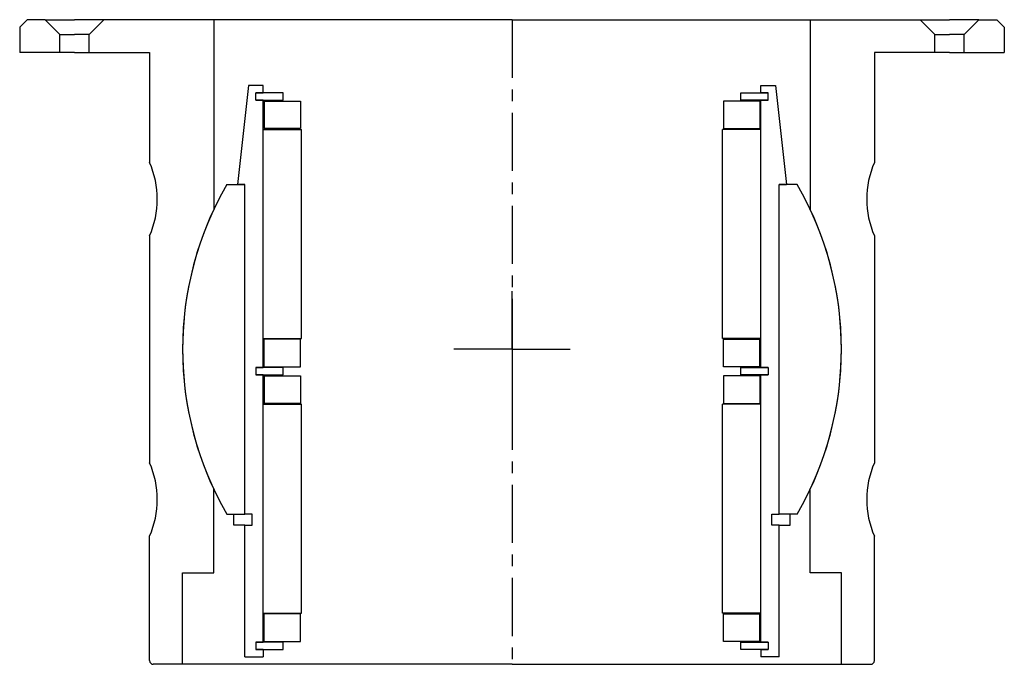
# Model space of a CAD drawing. Header units: millimetres. Extents: x -135 to 134, y -176 to 0.
import ezdxf

# ---------------------------------------------------------------- set-up
doc = ezdxf.new("R2010")
doc.units = ezdxf.units.MM
doc.header["$LTSCALE"] = 0.5
doc.header["$MEASUREMENT"] = 0
doc.linetypes.add('CENTER', pattern=[50.8, 31.75, -6.35, 6.35, -6.35])
doc.layers.get('0').update_dxf_attribs({"linetype": 'CONTINUOUS'})
doc.layers.add('Center', color=1, linetype='CENTER')

# ---------------------------------------------------------------- blocks, each defined once
blk = doc.blocks.new('M29-115 & M25-115')
for p, q in [((0, 0), (-111.5, 0)), ((0, 0), (111.5, 0)), ((-132.5, 0), (-134.5, -2)), ((-134.5, -2), (-134.5, -9)), ((-127.5, 0), (-132.5, 0)), ((-123.5, -4), (-127.5, 0)), ((-127.5, 0), (-119.5, 0)), ((-111.5, 0), (-119.5, 0)), ((-115.5, -4), (-111.5, 0)), ((-81.5, 0), (-81.5, -51.82)), ((81.5, 0), (81.5, -51.82)), ((111.5, 0), (119.5, 0)), ((115.5, -4), (111.5, 0)), ((127.5, 0), (119.5, 0)), ((123.5, -4), (127.5, 0)), ((127.5, 0), (132.5, 0)), ((132.5, 0), (134.5, -2)), ((134.5, -2), (134.5, -9)), ((-123.5, -4), (-119.5, -4)), ((-123.5, -9), (-123.5, -4)), ((-115.5, -4), (-119.5, -4)), ((-115.5, -9), (-115.5, -4)), ((115.5, -9), (115.5, -4)), ((115.5, -4), (119.5, -4)), ((123.5, -4), (119.5, -4)), ((123.5, -9), (123.5, -4)), ((-123.5, -9), (-134.5, -9)), ((-119.5, -9), (-123.5, -9)), ((-119.5, -9), (-115.5, -9)), ((-115.5, -9), (-99, -9)), ((-99, -9), (-99, -39)), ((115.5, -9), (99, -9)), ((99, -9), (99, -39)), ((119.5, -9), (115.5, -9)), ((119.5, -9), (123.5, -9)), ((123.5, -9), (134.5, -9)), ((-99, -59), (-99, -121)), ((99, -59), (99, -121)), ((-81.5, -151), (-81.5, -128.18)), ((81.5, -151), (81.5, -128.18)), ((-99, -175), (-99, -141)), ((99, -175), (99, -141)), ((-90, -176), (-90, -151)), ((-90, -151), (-81.5, -151)), ((90, -151), (81.5, -151)), ((90, -176), (90, -151)), ((-90, -176), (-98, -176)), ((0, -176), (-90, -176)), ((0, -176), (90, -176)), ((90, -176), (98, -176))]:
    blk.add_line(p, q)
for centre, radius, start, end in [((-121.91, -49), 25, 336.4218, 23.5782), ((121.91, -49), 25, 156.4218, 203.5782), ((0, -90), 90, 154.8982, 205.1018), ((0, -90), 90, 334.8982, 25.1018), ((-121.91, -131), 25, 336.4218, 23.5782), ((121.91, -131), 25, 156.4218, 203.5782), ((-98, -175), 1, 180, 270), ((98, -175), 1, 270, 0)]:
    blk.add_arc(centre, radius, start, end)
at = {"layer": 'Center'}
blk.add_line((0, 0), (0, -176), dxfattribs=at)
blk = doc.blocks.new('M27-145 & M15-130 - dia115')
for p, q in [((-73, 84), (-73, 48)), ((-73, 84), (-68, 84)), ((-68, 82), (-68, 84)), ((73, 84), (68, 84)), ((68, 82), (68, 84)), ((73, 84), (73, 48)), ((-70, 80), (-70, 82)), ((-68, 82), (-70, 82)), ((-68, 82), (-70, 82)), ((-70, 82), (-62.5, 82)), ((-62.5, 82), (-62.5, 80)), ((70, 82), (62.5, 82)), ((62.5, 82), (62.5, 80)), ((68, 82), (70, 82)), ((68, 82), (70, 82)), ((70, 80), (70, 82)), ((-70, 80), (-68, 80)), ((-70, 80), (-68, 80)), ((-62.5, 80), (-70, 80)), ((-68, 80), (-68, 7)), ((-67.75, 79.75), (-67.75, 72.25)), ((-67.75, 79.75), (-57.75, 79.75)), ((-57.75, 79.75), (-57.75, 72.25)), ((67.75, 79.75), (57.75, 79.75)), ((57.75, 79.75), (57.75, 72.25)), ((62.5, 80), (70, 80)), ((67.75, 79.75), (67.75, 72.25)), ((70, 80), (68, 80)), ((70, 80), (68, 80)), ((68, 80), (68, 7)), ((-68, 72), (-57.5, 72)), ((-68, 72), (-68, 15)), ((-57.75, 72.25), (-67.75, 72.25)), ((-57.5, 72), (-57.5, 15)), ((57.5, 72), (57.5, 15)), ((68, 72), (57.5, 72)), ((57.75, 72.25), (67.75, 72.25)), ((68, 72), (68, 15)), ((-73, 48), (-76, 48)), ((-76, 48), (-76, 45)), ((-73, 48), (-71, 48)), ((-71, 48), (-71, 45)), ((71, 48), (71, 45)), ((73, 48), (71, 48)), ((73, 48), (76, 48)), ((76, 48), (76, 45)), ((-77.94, 45), (-73, 45)), ((-73, 45), (-73, -45)), ((-73, 45), (-73, -45)), ((-71, 45), (-73, 45)), ((-73, 45), (-73, -45)), ((71, 45), (73, 45)), ((73, 45), (73, -45)), ((77.94, 45), (73, 45)), ((73, 45), (73, -45)), ((73, 45), (73, -45)), ((-68, 15), (-57.5, 15)), ((-57.75, 14.75), (-67.75, 14.75)), ((-67.75, 7.25), (-67.75, 14.75)), ((-57.75, 7.25), (-57.75, 14.75)), ((68, 15), (57.5, 15)), ((57.75, 7.25), (57.75, 14.75)), ((57.75, 14.75), (67.75, 14.75)), ((67.75, 7.25), (67.75, 14.75)), ((-70, 5), (-70, 7)), ((-68, 7), (-70, 7)), ((-68, 7), (-70, 7)), ((-70, 7), (-62.5, 7)), ((-67.75, 7.25), (-57.75, 7.25)), ((-62.5, 7), (-62.5, 5)), ((67.75, 7.25), (57.75, 7.25)), ((70, 7), (62.5, 7)), ((62.5, 7), (62.5, 5)), ((68, 7), (70, 7)), ((68, 7), (70, 7)), ((70, 5), (70, 7)), ((-68, 5), (-70, 5)), ((-70, 5), (-68, 5)), ((-62.5, 5), (-70, 5)), ((-68, 5), (-68, -68)), ((-67.75, 4.75), (-57.75, 4.75)), ((-67.75, 4.75), (-67.75, -2.75)), ((-57.75, 4.75), (-57.75, -2.75)), ((57.75, 4.75), (57.75, -2.75)), ((67.75, 4.75), (57.75, 4.75)), ((62.5, 5), (70, 5)), ((67.75, 4.75), (67.75, -2.75)), ((70, 5), (68, 5)), ((68, 5), (70, 5)), ((68, 5), (68, -68)), ((-68, -3), (-68, -60)), ((-68, -3), (-57.5, -3)), ((-57.75, -2.75), (-67.75, -2.75)), ((-57.5, -3), (-57.5, -60)), ((68, -3), (57.5, -3)), ((57.5, -3), (57.5, -60)), ((57.75, -2.75), (67.75, -2.75)), ((68, -3), (68, -60)), ((-77.94, -45), (-73, -45)), ((-72, -72), (-75, -45)), ((-73, -45), (-75, -45)), ((72, -72), (75, -45)), ((77.94, -45), (73, -45)), ((73, -45), (75, -45)), ((-68, -60), (-57.5, -60)), ((-67.75, -67.75), (-67.75, -60.25)), ((-57.75, -60.25), (-67.75, -60.25)), ((-57.75, -67.75), (-57.75, -60.25)), ((68, -60), (57.5, -60)), ((57.75, -60.25), (67.75, -60.25)), ((57.75, -67.75), (57.75, -60.25)), ((67.75, -67.75), (67.75, -60.25)), ((-70, -68), (-62.5, -68)), ((-68, -68), (-70, -68)), ((-70, -68), (-70, -70)), ((-68, -68), (-70, -68)), ((-67.75, -67.75), (-57.75, -67.75)), ((-62.5, -68), (-62.5, -70)), ((67.75, -67.75), (57.75, -67.75)), ((62.5, -68), (62.5, -70)), ((70, -68), (62.5, -68)), ((68, -68), (70, -68)), ((68, -68), (70, -68)), ((70, -68), (70, -70)), ((-68, -72), (-72, -72)), ((-62.5, -70), (-70, -70)), ((-70, -70), (-68, -70)), ((-70, -70), (-68, -70)), ((-68, -70), (-68, -72)), ((62.5, -70), (70, -70)), ((70, -70), (68, -70)), ((68, -70), (68, -72)), ((70, -70), (68, -70)), ((68, -72), (72, -72))]:
    blk.add_line(p, q)
for start, end in [(150, 210), (330, 30)]:
    blk.add_arc((0, 0), 90, start, end)
at = {"layer": 'Center'}
for q in [(0, 18.34), (-17.84, 0), (18.34, 0), (0, -18.34)]:
    blk.add_line((0, 0), q, dxfattribs=at)

msp = doc.modelspace()

# ---------------------------------------------------------------- block references
msp.add_blockref('M29-115 & M25-115', (0, 0))
at = {"rotation": 180}
msp.add_blockref('M27-145 & M15-130 - dia115', (0, -90), dxfattribs=at)

doc.saveas('drawing.dxf')
